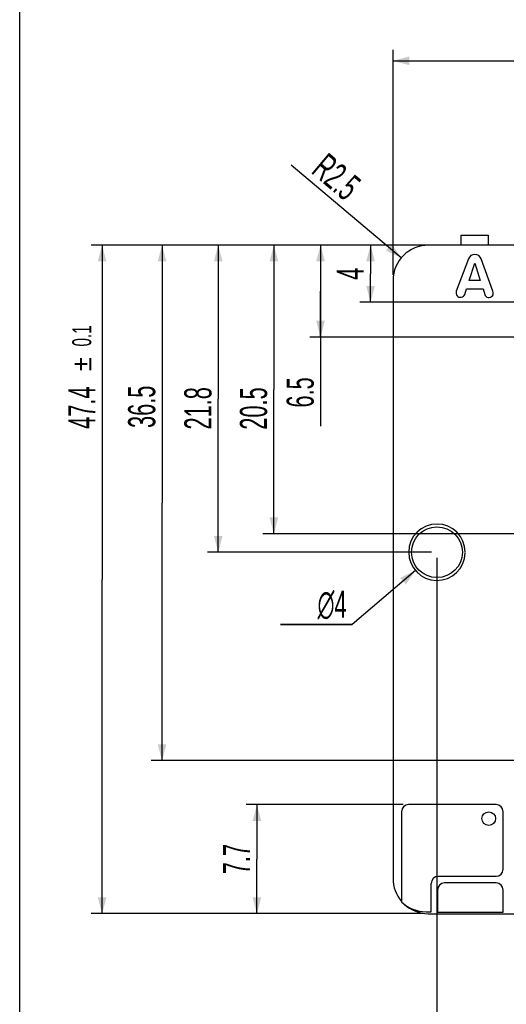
# Model space of a CAD drawing. Header units: millimetres. Extents: x 0 to 228, y 0 to 162.
# Tile 2 of 8: x 0 to 34, y 37 to 107. Entities that reach past the tile are written whole.
import ezdxf
from ezdxf.enums import TextEntityAlignment as Align

# ---------------------------------------------------------------- set-up
doc = ezdxf.new("R2010")
doc.units = ezdxf.units.MM
doc.header["$LTSCALE"] = 12.565385
doc.layers.get('0').update_dxf_attribs({"linetype": 'CONTINUOUS'})
doc.styles.get("Standard").update_dxf_attribs({"font": 'txt', "width": 0.6})
doc.styles.add('TEXTSTYLE_2', font='gdt', dxfattribs={"width": 0.6})
doc.dimstyles.new('DIMSTYLE_1', dxfattribs={"dimtxt": 1.923077, "dimasz": 1.153846, "dimexe": 0.18, "dimexo": 0.0625, "dimgap": 0.09, "dimtad": 1, "dimdec": 1, "dimdsep": 46, "dimtxsty": 'Standard', "dimblk": '_FILLED', "dimblk1": '_FILLED', "dimblk2": '_FILLED', "dimcen": 0.09, "dimadec": 0, "dimazin": 0, "dimtp": 0.2, "dimtm": 0.2, "dimtfac": 1, "dimtdec": 1, "dimtofl": 0, "dimtmove": 0, "dimatfit": 3, "dimldrblk": '_FILLED', "dimfxl": 0, "dimtolj": 1, "dimarcsym": 0})
doc.dimstyles.new('DIMSTYLE_2', dxfattribs={"dimtxt": 1.923077, "dimasz": 1.153846, "dimexe": 0.18, "dimexo": 0.0625, "dimgap": 0.09, "dimtad": 1, "dimdec": 3, "dimdsep": 46, "dimtxsty": 'Standard', "dimblk": '_FILLED', "dimblk1": '_FILLED', "dimblk2": '_FILLED', "dimcen": 0.09, "dimadec": 0, "dimazin": 0, "dimtol": 1, "dimtp": 0.1, "dimtm": 0.1, "dimtfac": 1, "dimtdec": 3, "dimtofl": 0, "dimtmove": 0, "dimatfit": 3, "dimldrblk": '_FILLED', "dimfxl": 0, "dimtolj": 1, "dimarcsym": 0})
doc.dimstyles.new('DIMSTYLE_3', dxfattribs={"dimtxt": 1.923077, "dimasz": 1.153846, "dimexe": 0.18, "dimexo": 0.0625, "dimgap": 0.09, "dimtad": 1, "dimdec": 1, "dimdsep": 46, "dimtxsty": 'Standard', "dimblk": '_FILLED', "dimblk1": '_FILLED', "dimblk2": '_FILLED', "dimcen": 0.09, "dimadec": 0, "dimazin": 0, "dimtol": 1, "dimtp": 0.1, "dimtm": 0.1, "dimtfac": 1, "dimtdec": 1, "dimtofl": 0, "dimtmove": 0, "dimatfit": 3, "dimldrblk": '_FILLED', "dimfxl": 0, "dimtolj": 1, "dimarcsym": 0})
doc.dimstyles.new('DIMSTYLE_6', dxfattribs={"dimtxt": 1.923077, "dimasz": 1.153846, "dimexe": 0.18, "dimexo": 0.0625, "dimgap": 0.09, "dimtad": 1, "dimdec": 1, "dimdsep": 46, "dimtxsty": 'Standard', "dimblk": '_FILLED', "dimblk1": '_FILLED', "dimblk2": '_FILLED', "dimcen": 0.09, "dimadec": 0, "dimazin": 0, "dimtp": 0.1, "dimtm": 0.1, "dimtfac": 1, "dimtdec": 1, "dimtofl": 0, "dimtmove": 0, "dimatfit": 3, "dimldrblk": '_FILLED', "dimfxl": 0, "dimtolj": 1, "dimarcsym": 0})
doc.dimstyles.new('DIMSTYLE_7', dxfattribs={"dimtxt": 1.923077, "dimasz": 1.153846, "dimexe": 0.18, "dimexo": 0.0625, "dimgap": 0.09, "dimtad": 1, "dimdec": 1, "dimdsep": 46, "dimtxsty": 'Standard', "dimblk": '_FILLED', "dimblk1": '_FILLED', "dimblk2": '_FILLED', "dimcen": 0.09, "dimadec": 0, "dimazin": 0, "dimtp": 0.3, "dimtm": 0.3, "dimtfac": 1, "dimtdec": 1, "dimtofl": 0, "dimtmove": 0, "dimatfit": 3, "dimldrblk": '_FILLED', "dimfxl": 0, "dimtolj": 1, "dimarcsym": 0})
doc.dimstyles.new('DIMSTYLE_8', dxfattribs={"dimtxt": 1.923077, "dimasz": 1.153846, "dimexe": 0.18, "dimexo": 0.0625, "dimgap": 0.09, "dimtad": 1, "dimtih": 1, "dimtoh": 1, "dimdec": 3, "dimdsep": 46, "dimtxsty": 'Standard', "dimblk": '_FILLED', "dimblk1": '_FILLED', "dimblk2": '_FILLED', "dimcen": 0.09, "dimadec": 0, "dimazin": 0, "dimtp": 0.1, "dimtm": 0.1, "dimtfac": 1, "dimtdec": 3, "dimtofl": 0, "dimtmove": 0, "dimatfit": 3, "dimldrblk": '_FILLED', "dimfxl": 0, "dimtolj": 1, "dimarcsym": 0})
doc.dimstyles.new('DIMSTYLE_9', dxfattribs={"dimtxt": 1.923077, "dimasz": 1.153846, "dimexe": 0.18, "dimexo": 0.0625, "dimgap": 0.09, "dimtad": 1, "dimdec": 1, "dimdsep": 46, "dimtxsty": 'Standard', "dimblk": '_FILLED', "dimblk1": '_FILLED', "dimblk2": '_FILLED', "dimcen": 0.09, "dimadec": 0, "dimazin": 0, "dimtp": 0.1, "dimtm": 0.1, "dimtfac": 1, "dimtdec": 1, "dimtofl": 0, "dimtmove": 0, "dimatfit": 3, "dimldrblk": '_FILLED', "dimfxl": 0, "dimtolj": 1, "dimarcsym": 0})

# ---------------------------------------------------------------- blocks, each defined once
blk = doc.blocks.new('_FILLED')
at = {"color": 0, "linetype": 'ByBlock'}
blk.add_solid([(0, 0), (-1, 0.267), (-1, -0.267)], dxfattribs=at)
blk = doc.blocks.new('*D1')
at = {"color": 2, "linetype": 'Continuous'}
for p, q in [((29.549, 69.078), (29.549, 34.722)), ((52.339, 41.465), (52.339, 34.722)), ((29.549, 35.491), (40.944, 35.491)), ((52.339, 35.491), (40.944, 35.491))]:
    blk.add_line(p, q, dxfattribs=at)
at = {"color": 2, "linetype": 'Continuous', "xscale": 1.1538461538, "yscale": 1.1538461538, "zscale": 1.1538461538, "rotation": 180}
blk.add_blockref('_FILLED', (29.549, 35.491), dxfattribs=at)
at = {"color": 2, "linetype": 'Continuous', "xscale": 1.1538461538, "yscale": 1.1538461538, "zscale": 1.1538461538}
blk.add_blockref('_FILLED', (52.339, 35.491), dxfattribs=at)
at = {"color": 2, "linetype": 'Continuous', "insert": (45.196, 37.895), "char_height": 1.9231, "width": 4.61538, "attachment_point": 2, "line_spacing_factor": 0.9}
blk.add_mtext('22.8', dxfattribs=at)
blk = doc.blocks.new('*D3')
at = {"color": 2, "linetype": 'Continuous'}
for p, q in [((26.439, 89.116), (26.439, 105.07)), ((78.239, 89.115), (78.239, 105.07)), ((26.439, 104.301), (52.339, 104.301)), ((78.239, 104.301), (52.339, 104.301))]:
    blk.add_line(p, q, dxfattribs=at)
at = {"color": 2, "linetype": 'Continuous', "xscale": 1.1538461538, "yscale": 1.1538461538, "zscale": 1.1538461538, "rotation": 180}
blk.add_blockref('_FILLED', (26.439, 104.301), dxfattribs=at)
at = {"color": 2, "linetype": 'Continuous', "xscale": 1.1538461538, "yscale": 1.1538461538, "zscale": 1.1538461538}
blk.add_blockref('_FILLED', (78.239, 104.301), dxfattribs=at)
at = {"color": 2, "linetype": 'Continuous', "width": 0.6}
for s, height, p in [('51.8', 1.9231, (53.304, 104.781)), ('0.1', 1.3462, (58.394, 105.07))]:
    blk.add_text(s, height=height, dxfattribs=at).set_placement(p, align=Align.CENTER)
at = {"color": 2, "linetype": 'Continuous', "style": 'TEXTSTYLE_2'}
blk.add_text('`', height=1.346, dxfattribs=at).set_placement((56.397, 105.07), align=Align.CENTER)
blk = doc.blocks.new('*D4')
at = {"color": 2, "linetype": 'Continuous'}
for p, q in [((28.569, 91.23), (5.067, 91.23)), ((5.836, 91.23), (5.836, 67.536)), ((5.836, 43.843), (5.836, 67.536)), ((28.554, 43.843), (5.067, 43.843))]:
    blk.add_line(p, q, dxfattribs=at)
at = {"color": 2, "linetype": 'Continuous', "xscale": 1.1538461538, "yscale": 1.1538461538, "zscale": 1.1538461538}
for p, rotation in [((5.836, 91.23), 90), ((5.836, 43.843), 270)]:
    blk.add_blockref('_FILLED', p, dxfattribs=dict(at, rotation=rotation))
at = {"color": 2, "linetype": 'Continuous', "width": 0.6}
for s, height, p in [('0.1', 1.3462, (5.067, 84.798)), ('47.4', 1.9231, (5.356, 79.708))]:
    blk.add_text(s, height=height, rotation=90, dxfattribs=at).set_placement(p, align=Align.CENTER)
at = {"color": 2, "linetype": 'Continuous', "style": 'TEXTSTYLE_2'}
blk.add_text('`', height=1.346, rotation=90, dxfattribs=at).set_placement((5.067, 82.801), align=Align.CENTER)
blk = doc.blocks.new('*D9')
at = {"color": 2, "linetype": 'Continuous'}
for p, q in [((28.569, 91.23), (24.079, 91.23)), ((24.849, 91.23), (24.849, 89.208)), ((24.849, 87.186), (24.849, 89.208)), ((39.955, 87.186), (24.079, 87.186))]:
    blk.add_line(p, q, dxfattribs=at)
at = {"color": 2, "linetype": 'Continuous', "xscale": 1.1538461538, "yscale": 1.1538461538, "zscale": 1.1538461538}
for p, rotation in [((24.849, 91.23), 90), ((24.849, 87.186), 270)]:
    blk.add_blockref('_FILLED', p, dxfattribs=dict(at, rotation=rotation))
at = {"color": 2, "linetype": 'Continuous', "insert": (22.445, 89.208), "char_height": 1.923, "width": 1.15385, "attachment_point": 2, "rotation": 90, "line_spacing_factor": 0.9}
blk.add_mtext('4', dxfattribs=at)
blk = doc.blocks.new('*D11')
at = {"color": 2, "linetype": 'Continuous'}
for p, q in [((28.569, 91.23), (13.291, 91.23)), ((14.061, 91.23), (14.061, 80.346)), ((14.061, 69.463), (14.061, 80.346)), ((29.165, 69.463), (13.291, 69.463))]:
    blk.add_line(p, q, dxfattribs=at)
at = {"color": 2, "linetype": 'Continuous', "xscale": 1.1538461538, "yscale": 1.1538461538, "zscale": 1.1538461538}
for p, rotation in [((14.061, 91.23), 90), ((14.061, 69.463), 270)]:
    blk.add_blockref('_FILLED', p, dxfattribs=dict(at, rotation=rotation))
at = {"color": 2, "linetype": 'Continuous', "insert": (11.657, 79.664), "char_height": 1.9231, "width": 4.61538, "attachment_point": 2, "rotation": 90, "line_spacing_factor": 0.9}
blk.add_mtext('21.8', dxfattribs=at)
blk = doc.blocks.new('*D15')
at = {"color": 2, "linetype": 'Continuous'}
for p, q in [((28.027, 68.166), (23.536, 64.34)), ((23.536, 64.34), (18.472, 64.34)), ((18.472, 64.34), (23.536, 64.34))]:
    blk.add_line(p, q, dxfattribs=at)
at = {"color": 2, "linetype": 'Continuous', "xscale": 1.1538461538, "yscale": 1.1538461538, "zscale": 1.1538461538, "rotation": 40.4261015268}
blk.add_blockref('_FILLED', (28.027, 68.166), dxfattribs=at)
at = {"color": 2, "linetype": 'Continuous', "insert": (23.151, 66.744), "char_height": 1.92308, "width": 3.71795, "attachment_point": 3, "line_spacing_factor": 0.9, "style": 'TEXTSTYLE_2'}
blk.add_mtext('{\\Fgdt;n}\\Ftxt;4', dxfattribs=at)
blk = doc.blocks.new('*D20')
at = {"color": 2, "linetype": 'Continuous'}
blk.add_line((27.027, 90.336), (19.221, 96.894), dxfattribs=at)
at = {"color": 2, "linetype": 'Continuous', "xscale": 1.1538461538, "yscale": 1.1538461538, "zscale": 1.1538461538, "rotation": 319.9628240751}
blk.add_blockref('_FILLED', (27.027, 90.336), dxfattribs=at)
at = {"color": 2, "linetype": 'Continuous', "insert": (24.301, 95.766), "char_height": 1.9231, "width": 4.61538, "attachment_point": 3, "rotation": 319.96282, "line_spacing_factor": 0.9}
blk.add_mtext('R2.5', dxfattribs=at)
blk = doc.blocks.new('*D22')
at = {"color": 2, "linetype": 'Continuous'}
for p, q in [((28.569, 91.23), (9.312, 91.23)), ((10.081, 91.23), (10.081, 72.967)), ((10.081, 54.703), (10.081, 72.967)), ((51.955, 54.703), (9.312, 54.703))]:
    blk.add_line(p, q, dxfattribs=at)
at = {"color": 2, "linetype": 'Continuous', "xscale": 1.1538461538, "yscale": 1.1538461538, "zscale": 1.1538461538}
for p, rotation in [((10.081, 91.23), 90), ((10.081, 54.703), 270)]:
    blk.add_blockref('_FILLED', p, dxfattribs=dict(at, rotation=rotation))
at = {"color": 2, "linetype": 'Continuous', "insert": (7.677, 79.773), "char_height": 1.9231, "width": 4.61538, "attachment_point": 2, "rotation": 90, "line_spacing_factor": 0.9}
blk.add_mtext('36.5', dxfattribs=at)
blk = doc.blocks.new('*D24')
at = {"color": 2, "linetype": 'Continuous'}
for p, q in [((27.16, 51.572), (16.03, 51.572)), ((16.799, 51.572), (16.799, 47.707)), ((16.799, 43.843), (16.799, 47.707)), ((28.554, 43.843), (16.03, 43.843))]:
    blk.add_line(p, q, dxfattribs=at)
at = {"color": 2, "linetype": 'Continuous', "xscale": 1.1538461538, "yscale": 1.1538461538, "zscale": 1.1538461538}
for p, rotation in [((16.799, 51.572), 90), ((16.799, 43.843), 270)]:
    blk.add_blockref('_FILLED', p, dxfattribs=dict(at, rotation=rotation))
at = {"color": 2, "linetype": 'Continuous', "insert": (14.395, 47.707), "char_height": 1.9231, "width": 3.46154, "attachment_point": 2, "rotation": 90, "line_spacing_factor": 0.9}
blk.add_mtext('7.7', dxfattribs=at)
blk = doc.blocks.new('*D27')
at = {"color": 2, "linetype": 'Continuous'}
for p, q in [((28.569, 91.23), (20.537, 91.23)), ((21.306, 91.23), (21.306, 87.973)), ((21.306, 84.716), (21.306, 87.973)), ((21.306, 87.973), (21.306, 78.401)), ((52.705, 84.716), (20.537, 84.716))]:
    blk.add_line(p, q, dxfattribs=at)
at = {"color": 2, "linetype": 'Continuous', "xscale": 1.1538461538, "yscale": 1.1538461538, "zscale": 1.1538461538}
for p, rotation in [((21.306, 91.23), 90), ((21.306, 84.716), 270)]:
    blk.add_blockref('_FILLED', p, dxfattribs=dict(at, rotation=rotation))
at = {"color": 2, "linetype": 'Continuous', "insert": (18.903, 81.862), "char_height": 1.9231, "width": 3.46154, "attachment_point": 3, "rotation": 90, "line_spacing_factor": 0.9}
blk.add_mtext('6.5', dxfattribs=at)
blk = doc.blocks.new('*D32')
at = {"color": 2, "linetype": 'Continuous'}
for p, q in [((51.955, 91.23), (17.23, 91.23)), ((18, 91.23), (18, 81.003)), ((18, 70.776), (18, 81.003)), ((73.727, 70.776), (17.23, 70.776))]:
    blk.add_line(p, q, dxfattribs=at)
at = {"color": 2, "linetype": 'Continuous', "xscale": 1.1538461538, "yscale": 1.1538461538, "zscale": 1.1538461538}
for p, rotation in [((18, 91.23), 90), ((18, 70.776), 270)]:
    blk.add_blockref('_FILLED', p, dxfattribs=dict(at, rotation=rotation))
at = {"color": 2, "linetype": 'Continuous', "insert": (15.596, 79.65), "char_height": 1.9231, "width": 4.61538, "attachment_point": 2, "rotation": 90, "line_spacing_factor": 0.9}
blk.add_mtext('20.5', dxfattribs=at)

msp = doc.modelspace()

# ---------------------------------------------------------------- linework, layer by layer
at = {"color": 7, "linetype": 'Continuous'}
for p, q in [((0, 0), (0, 161.5385)), ((31.2609, 91.2302), (31.2609, 91.9417)), ((31.2609, 91.9417), (33.1711, 91.9417)), ((33.1711, 91.9417), (33.1711, 91.2302)), ((75.7251, 91.2302), (28.9534, 91.2302)), ((31.7799, 90.2577), (30.92, 87.9591)), ((33.5162, 87.9591), (32.6894, 90.2577)), ((31.8295, 88.7198), (32.2264, 89.9435)), ((32.2264, 89.9435), (32.6233, 88.7198)), ((26.4392, 88.7311), (26.4392, 46.3417)), ((32.6233, 88.7198), (31.8295, 88.7198)), ((31.5153, 87.7441), (31.6476, 88.141)), ((31.6476, 88.141), (32.8217, 88.141)), ((32.8217, 88.141), (32.9375, 87.7441)), ((27.0451, 51.0716), (27.0451, 44.6834)), ((33.7341, 51.5715), (27.545, 51.5715)), ((34.2343, 46.9892), (34.2343, 51.0713)), ((29.6505, 46.4893), (33.7341, 46.4893)), ((29.1425, 43.9788), (29.1425, 45.9839)), ((29.5907, 45.5199), (29.5907, 43.958)), ((33.7341, 46.0194), (30.0909, 46.0194)), ((34.2343, 43.958), (34.2343, 45.5199)), ((28.778, 43.9788), (29.1425, 43.9788)), ((28.9385, 43.8426), (75.7381, 43.8426)), ((29.5907, 43.958), (34.2343, 43.958))]:
    msp.add_line(p, q, dxfattribs=at)
for centre, radius in [((29.5491, 69.4625), 1.8), ((33.2164, 50.5773), 0.4855)]:
    msp.add_circle(centre, radius, dxfattribs=at)
for centre, radius, start, end in [((28.9462, 88.723), 2.5072, 89.834979, 179.814562), ((32.2347, 90.0875), 0.4855, 20.510959, 159.489041), ((31.2165, 87.8482), 0.3165, 159.489041, 340.799137), ((33.2346, 87.8308), 0.3095, 196.259219, 24.495823), ((29.5491, 69.4625), 2, 359.999999, 359.1), ((27.5463, 51.0704), 0.5011, 90.14438, 179.85562), ((33.7324, 51.0696), 0.502, 0.195326, 89.800601), ((33.7329, 46.9907), 0.5014, 270.137941, 359.824602), ((28.9462, 46.3497), 2.5072, 180.18423, 220.68972), ((29.6439, 45.9855), 0.5014, 90.254775, 180.175409), ((30.0921, 45.518), 0.5013, 90.129232, 179.792537), ((33.7332, 45.5182), 0.5011, 0.185077, 89.891778), ((28.7806, 46.4686), 2.4898, 225.809756, 269.94026), ((28.9462, 46.3497), 2.5072, 227.09552, 269.823599)]:
    msp.add_arc(centre, radius, start, end, dxfattribs=at)

# ---------------------------------------------------------------- dimensions: what is measured, and where the dimension line sits
at = {"color": 2, "linetype": 'Continuous'}
for base, p1, p2, angle, dimstyle, picture, middle in [((26.4392, 104.3006), (78.2392, 89.1153), (26.4392, 89.1157), 180, 'DIMSTYLE_2', '*D3', (53.5411, 105.7429)), ((5.8365, 43.8426), (28.5688, 91.2302), (28.5539, 43.8426), 270, 'DIMSTYLE_3', '*D4', (5.2313, 80.1319)), ((10.0813, 54.7029), (28.5688, 91.2302), (51.9546, 54.7029), 270, 'DIMSTYLE_7', '*D22', (9.673, 77.7099)), ((14.0606, 69.4625), (28.5688, 91.2302), (29.1645, 69.4625), 270, 'DIMSTYLE_1', '*D11', (13.6523, 77.601)), ((17.9995, 91.2302), (73.7269, 70.7762), (51.9546, 91.2302), 90, 'DIMSTYLE_1', '*D32', (17.5912, 77.5865)), ((21.3064, 84.7159), (28.5688, 91.2302), (52.7047, 84.7159), 270, 'DIMSTYLE_1', '*D27', (21.4151, 77.0369)), ((24.8487, 87.186), (28.5688, 91.2302), (39.9546, 87.186), 270, 'DIMSTYLE_6', '*D9', (23.6649, 88.6923)), ((29.5491, 35.4914), (52.3393, 41.4652), (29.5491, 69.0779), 180, 'DIMSTYLE_1', '*D1', (42.8888, 36.9337)), ((16.799, 51.5715), (28.5539, 43.8426), (27.1604, 51.5715), 90, 'DIMSTYLE_1', '*D24', (16.1322, 46.1598))]:
    dim = msp.add_linear_dim(base=base, p1=p1, p2=p2, angle=angle, dimstyle=dimstyle, dxfattribs=at)
    dim.commit()
    dim.dimension.update_dxf_attribs({"geometry": picture, "text_midpoint": middle, "dimtype": 160})
dim = msp.add_radius_dim(center=(28.9462, 88.723), mpoint=(27.0267, 90.3358), dimstyle='DIMSTYLE_9', dxfattribs=at)
dim.commit()
dim.dimension.update_dxf_attribs({"geometry": '*D20', "text_midpoint": (23.5172, 98.6348), "dimtype": 164})
dim = msp.add_diameter_dim_2p(p1=(28.0267, 68.1656), p2=(31.0716, 70.7594), dimstyle='DIMSTYLE_8', dxfattribs=at)
dim.commit()
dim.dimension.update_dxf_attribs({"geometry": '*D15', "text_midpoint": (19.4331, 65.7822), "dimtype": 163})

doc.saveas('drawing.dxf')
